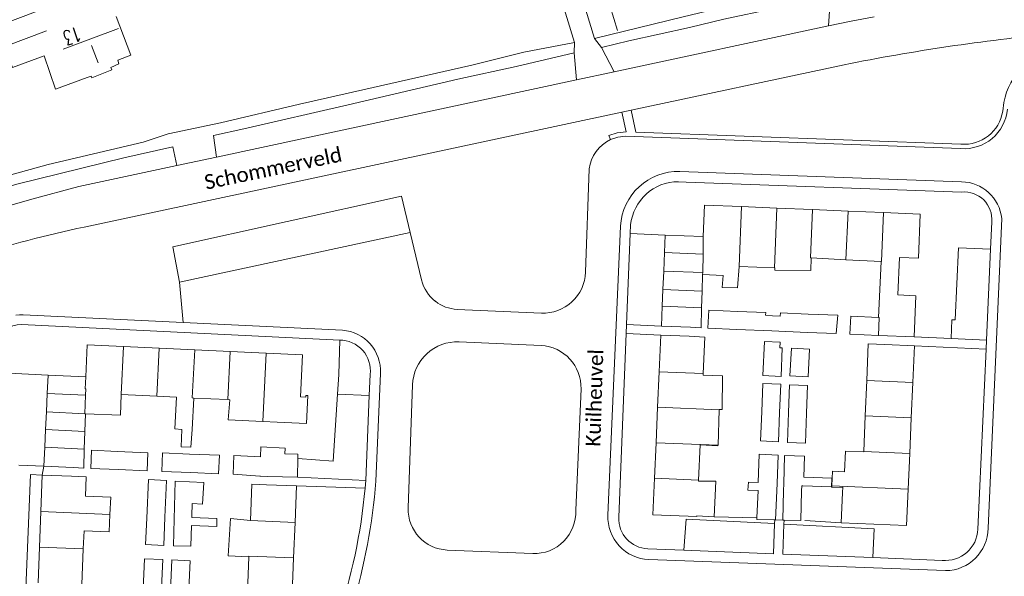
# Model space of a CAD drawing. Extents: x 177628 to 188968, y 384226 to 390673.
# Tile 87 of 256: x 182519 to 182685, y 386373 to 386467. Entities that reach past the tile are written whole.
import ezdxf

# ---------------------------------------------------------------- set-up
doc = ezdxf.new("R2010")
doc.units = 0
for name, color, linetype, lineweight in [('4502', 253, 'Continuous', 13), ('B-GB-BOUW-GD', 14, 'Continuous', 13), ('B-GB-NOKL-GD', 14, 'Continuous', 13), ('B01_F', 14, 'Continuous', 9), ('B01_T', 14, 'Continuous', 9), ('B02_D', 14, 'Continuous', 9), ('B02_F', 14, 'Continuous', 9), ('B02_T', 14, 'Continuous', 9), ('B07_D', 14, 'Continuous', 9), ('B11_F', 14, 'Continuous', 9), ('B11_S', 14, 'Continuous', 9), ('B14_F', 14, 'Continuous', 9), ('T01_F', 253, 'Continuous', 9), ('T04_F', 253, 'HAAG', 9), ('T04_T', 253, 'HAAG', 9), ('T22_D', 253, 'Continuous', 9), ('T22_T', 253, 'Continuous', 9), ('V00_F', 8, 'Continuous', 9), ('V00_T', 8, 'Continuous', 9), ('Z06', 7, 'Continuous', 9)]:
    doc.layers.add(name, color=color, linetype=linetype, lineweight=lineweight)
doc.styles.add('Legend', font='calibri.ttf')
doc.styles.add('ROMANS', font='ROMANS.shx', dxfattribs={"oblique": 45})
doc.linetypes.add('HAAG', pattern='A,4,-1,[5,TOPOCAD.SHX,S=0.35,R=0,X=-0.35,Y=-0.35],-1', length=6)

msp = doc.modelspace()

# ---------------------------------------------------------------- linework, layer by layer
at = {"layer": 'B-GB-BOUW-GD', "flags": 128}
msp.add_lwpolyline([(182525.096, 386470.246), (182514.729, 386466.338), (182517.35, 386459.345), (182522.663, 386461.307), (182524.639, 386455.687), (182529.993, 386457.667), (182530.684, 386457.884), (182530.789, 386457.616), (182534.143, 386458.935), (182533.997, 386459.343), (182535.37, 386459.94), (182535.176, 386460.569), (182537.353, 386461.407), (182534.879, 386467.97)], dxfattribs=at)
at = {"layer": 'B-GB-NOKL-GD', "flags": 128}
for points in [[(182523.111, 386465.539), (182516.212, 386462.944)], [(182535.313, 386465.962), (182525.925, 386462.463)], [(182530.722, 386463.086), (182531.816, 386460.156)]]:
    msp.add_lwpolyline(points, dxfattribs=at)
at = {"layer": 'B01_F', "linetype": 'Continuous'}
for points in [[(182632.257, 386415.34), (182634.023, 386415.266)], [(182662.364, 386412.538), (182665.193, 386412.413)], [(182553.905, 386399.631), (182559.728, 386399.375)], [(182559.728, 386399.375), (182562.168, 386399.268)], [(182636.505, 386389.253), (182636.258, 386383.236)], [(182636.258, 386383.236), (182633.328, 386383.397)]]:
    msp.add_lwpolyline(points, dxfattribs=at)
at = {"layer": 'B01_T', "linetype": 'Continuous'}
for points in [[(182634.413, 386430.686), (182634.637, 386436.033), (182640.862, 386435.772)], [(182640.862, 386435.772), (182646.886, 386435.519)], [(182646.886, 386435.519), (182652.911, 386435.265)], [(182652.911, 386435.265), (182658.935, 386435.012)], [(182658.935, 386435.012), (182664.959, 386434.759)], [(182664.959, 386434.759), (182671.184, 386434.498), (182670.869, 386427.015), (182667.662, 386427.15), (182667.396, 386420.808), (182670.451, 386420.647), (182670.159, 386413.696)], [(182634.413, 386430.686), (182627.954, 386430.957), (182627.83, 386427.995)], [(182627.83, 386427.995), (182627.698, 386424.868)], [(182627.698, 386424.868), (182627.567, 386421.743)], [(182627.567, 386421.743), (182627.448, 386418.924)], [(182627.448, 386418.924), (182627.307, 386415.548), (182632.257, 386415.34)], [(182626.919, 386407.801), (182627.185, 386414.01)], [(182627.185, 386414.01), (182632.007, 386413.804)], [(182632.007, 386413.804), (182634.649, 386413.684), (182634.378, 386407.482)], [(182670.159, 386413.696), (182664.086, 386413.964)], [(182529.737, 386406.953), (182529.984, 386412.348), (182536.159, 386412.064)], [(182536.159, 386412.064), (182542.175, 386411.788)], [(182670.209, 386412.192), (182665.193, 386412.413)], [(182669.934, 386405.982), (182670.209, 386412.192)], [(182542.175, 386411.788), (182548.2, 386411.512)], [(182548.2, 386411.512), (182554.243, 386411.234)], [(182554.243, 386411.234), (182560.296, 386410.956)], [(182560.296, 386410.956), (182566.466, 386410.673), (182566.139, 386403.561), (182567.048, 386403.519), (182567.061, 386403.799), (182567.381, 386403.784), (182567.163, 386399.039), (182562.168, 386399.268)], [(182523.344, 386407.247), (182523.201, 386404.137)], [(182529.737, 386406.953), (182523.344, 386407.247)], [(182626.662, 386401.795), (182626.919, 386407.801)], [(182634.378, 386407.482), (182634.368, 386407.247)], [(182669.668, 386399.973), (182669.934, 386405.982)], [(182523.201, 386404.137), (182523.058, 386401.026)], [(182522.92, 386398.014), (182523.058, 386401.026)], [(182626.405, 386395.788), (182626.662, 386401.795)], [(182669.403, 386393.964), (182669.668, 386399.973)], [(182522.782, 386395.012), (182522.92, 386398.014)], [(182626.149, 386389.782), (182626.405, 386395.788)], [(182633.851, 386395.421), (182633.591, 386389.463)], [(182522.634, 386391.783), (182522.782, 386395.012)], [(182669.134, 386387.903), (182669.403, 386393.964)], [(182522.124, 386384.155), (182522.367, 386390.311)], [(182522.367, 386390.311), (182527.344, 386390.115)], [(182527.599, 386391.555), (182522.634, 386391.783)], [(182527.344, 386390.115), (182529.824, 386390.011), (182529.687, 386386.744), (182533.962, 386386.572), (182533.846, 386383.631)], [(182557.654, 386382.628), (182557.906, 386388.771), (182560.383, 386388.666)], [(182565.481, 386388.456), (182560.383, 386388.666)], [(182633.328, 386383.397), (182633.322, 386383.257), (182625.883, 386383.575), (182626.149, 386389.782)], [(182633.591, 386389.463), (182633.583, 386389.275)], [(182565.227, 386382.283), (182565.481, 386388.456)], [(182657.791, 386382.236), (182668.862, 386381.746), (182669.134, 386387.903)], [(182658.017, 386387.336), (182657.791, 386382.236)], [(182521.885, 386378.1), (182522.124, 386384.155)], [(182533.846, 386383.631), (182533.731, 386380.697), (182529.453, 386380.868), (182529.32, 386377.779)], [(182564.978, 386376.257), (182565.227, 386382.283)], [(182521.647, 386372.065), (182521.885, 386378.1)], [(182529.32, 386377.779), (182529.063, 386371.773)], [(182557.399, 386376.427), (182557.157, 386370.545)], [(182564.73, 386370.225), (182564.978, 386376.257)]]:
    msp.add_lwpolyline(points, dxfattribs=at)
at = {"layer": 'B02_D', "linetype": 'Continuous'}
msp.add_lwpolyline([(182646.359, 386382.722), (182643.479, 386382.79)], dxfattribs=at)
at = {"layer": 'B02_F', "linetype": 'Continuous'}
for points in [[(182635.163, 386415.163), (182640.077, 386414.962)], [(182640.077, 386414.962), (182646.013, 386414.719)], [(182646.013, 386414.719), (182652.037, 386414.472)], [(182652.037, 386414.472), (182656.939, 386414.271)], [(182647.34, 386400.91), (182647.529, 386405.679)], [(182649.041, 386405.582), (182648.865, 386400.893)], [(182647.144, 386395.957), (182647.34, 386400.91)], [(182648.865, 386400.893), (182648.676, 386395.838)], [(182646.915, 386388.892), (182647.11, 386393.689)], [(182648.153, 386393.635), (182648.041, 386388.821)], [(182554.726, 386390.474), (182559.269, 386390.116)], [(182559.269, 386390.116), (182559.378, 386390.107)], [(182646.665, 386382.715), (182646.915, 386388.892)], [(182648.041, 386388.821), (182648.015, 386387.708)], [(182643.705, 386387.686), (182643.49, 386383.032)], [(182643.49, 386383.032), (182643.479, 386382.79)], [(182646.359, 386382.722), (182646.514, 386382.718)], [(182646.514, 386382.718), (182646.665, 386382.715)]]:
    msp.add_lwpolyline(points, dxfattribs=at)
at = {"layer": 'B02_T', "linetype": 'Continuous'}
for points in [[(182664.086, 386413.964), (182659.254, 386414.177)], [(182565.606, 386389.951), (182565.684, 386393.103)], [(182559.378, 386390.107), (182560.535, 386390.078)], [(182560.535, 386390.078), (182565.606, 386389.951)], [(182648.015, 386387.708), (182647.898, 386382.686)], [(182648.098, 386382.681), (182650.958, 386382.615), (182651.075, 386387.651)], [(182647.898, 386382.686), (182648.098, 386382.681)]]:
    msp.add_lwpolyline(points, dxfattribs=at)
at = {"layer": 'B07_D', "linetype": 'Continuous'}
for points in [[(182640.862, 386435.772), (182640.48, 386425.644)], [(182646.886, 386435.519), (182646.462, 386425.412)], [(182652.911, 386435.265), (182652.567, 386427.077), (182652.687, 386427.071)], [(182658.935, 386435.012), (182658.589, 386426.782)], [(182664.959, 386434.759), (182664.612, 386426.486), (182664.557, 386426.489)], [(182634.413, 386430.686), (182634.36, 386427.721)], [(182627.83, 386427.995), (182634.36, 386427.721)], [(182634.36, 386427.721), (182634.304, 386424.602)], [(182627.698, 386424.868), (182634.304, 386424.602)], [(182634.304, 386424.602), (182634.298, 386424.298)], [(182627.567, 386421.743), (182634.212, 386421.464)], [(182627.448, 386418.924), (182634.125, 386418.629)], [(182664.09, 386416.977), (182664.212, 386416.971), (182664.086, 386413.964)], [(182536.159, 386412.064), (182535.767, 386403.948)], [(182541.793, 386403.657), (182542.175, 386411.788)], [(182548.078, 386403.354), (182547.788, 386403.368), (182548.2, 386411.512)], [(182553.847, 386403.075), (182554.243, 386411.234)], [(182560.296, 386410.956), (182559.728, 386399.375)], [(182529.704, 386403.838), (182529.753, 386404.909), (182529.643, 386404.914), (182529.737, 386406.953)], [(182626.919, 386407.801), (182634.378, 386407.482)], [(182669.934, 386405.982), (182662.114, 386406.328)], [(182529.704, 386403.838), (182523.201, 386404.137)], [(182529.56, 386400.686), (182529.704, 386403.838)], [(182523.058, 386401.026), (182529.56, 386400.686)], [(182529.56, 386400.686), (182529.679, 386400.68)], [(182626.662, 386401.795), (182637.105, 386401.348)], [(182669.668, 386399.973), (182661.871, 386400.318)], [(182522.92, 386398.014), (182529.585, 386397.683)], [(182626.405, 386395.788), (182636.902, 386395.339)], [(182522.782, 386395.012), (182529.491, 386394.696)], [(182669.403, 386393.964), (182661.629, 386394.308)], [(182633.591, 386389.463), (182626.149, 386389.782)], [(182656.186, 386388.477), (182669.134, 386387.903)], [(182522.124, 386384.155), (182533.846, 386383.631)], [(182557.654, 386382.628), (182565.227, 386382.283)], [(182521.885, 386378.1), (182529.32, 386377.779)], [(182557.399, 386376.427), (182557.405, 386376.577), (182564.978, 386376.257)]]:
    msp.add_lwpolyline(points, dxfattribs=at)
at = {"layer": 'B11_F', "linetype": 'Continuous'}
for points in [[(182634.212, 386421.464), (182634.298, 386424.298)], [(182634.125, 386418.629), (182634.212, 386421.464)], [(182634.023, 386415.266), (182634.125, 386418.629)]]:
    msp.add_lwpolyline(points, dxfattribs=at)
at = {"layer": 'B11_S', "linetype": 'Continuous'}
for points in [[(182646.462, 386425.412), (182646.545, 386425.409), (182646.54, 386425.015), (182652.649, 386424.933), (182652.687, 386427.071)], [(182652.687, 386427.071), (182658.589, 386426.782)], [(182634.298, 386424.298), (182637.763, 386424.094), (182637.601, 386422.078), (182640.181, 386422.003), (182640.48, 386425.644)], [(182640.48, 386425.644), (182646.462, 386425.412)], [(182658.589, 386426.782), (182664.557, 386426.489)], [(182664.557, 386426.489), (182664.09, 386416.977)], [(182662.364, 386412.538), (182662.114, 386406.328)], [(182634.368, 386407.247), (182637.671, 386407.102), (182637.624, 386401.418), (182637.108, 386401.429), (182637.105, 386401.348)], [(182662.114, 386406.328), (182661.871, 386400.318)], [(182529.679, 386400.68), (182535.654, 386400.426), (182535.767, 386403.948)], [(182535.767, 386403.948), (182541.793, 386403.657)], [(182541.793, 386403.657), (182545.103, 386403.497), (182544.851, 386398.109), (182546.019, 386398.028), (182545.889, 386395.093), (182547.527, 386395.036), (182547.769, 386398.031), (182548.078, 386403.354)], [(182548.078, 386403.354), (182553.847, 386403.075)], [(182553.847, 386403.075), (182554.183, 386403.059), (182553.905, 386399.631)], [(182529.585, 386397.683), (182529.679, 386400.68)], [(182637.105, 386401.348), (182636.902, 386395.339)], [(182661.871, 386400.318), (182661.629, 386394.308)], [(182529.491, 386394.696), (182529.585, 386397.683)], [(182636.902, 386395.339), (182636.9, 386395.271), (182633.851, 386395.421)], [(182527.599, 386391.555), (182529.391, 386391.49), (182529.491, 386394.696)], [(182661.629, 386394.308), (182661.626, 386394.228), (182658.52, 386394.341), (182658.366, 386390.859), (182656.282, 386390.941), (182656.186, 386388.477)], [(182633.583, 386389.275), (182636.505, 386389.253)], [(182656.186, 386388.477), (182656.176, 386388.209), (182658.081, 386388.251), (182658.017, 386387.336)], [(182557.654, 386382.628), (182554.25, 386382.924), (182553.896, 386376.606), (182557.399, 386376.427)]]:
    msp.add_lwpolyline(points, dxfattribs=at)
at = {"layer": 'B14_F', "linetype": 'Continuous'}
for points in [[(182640.193, 386418.035), (182635.319, 386418.246), (182635.163, 386415.163)], [(182646.121, 386417.293), (182644.965, 386417.378), (182645.018, 386417.826), (182640.193, 386418.035)], [(182652.167, 386417.568), (182647.469, 386417.758), (182647.446, 386417.196), (182646.121, 386417.293)], [(182656.939, 386414.271), (182657.199, 386417.364), (182652.167, 386417.568)], [(182664.09, 386416.977), (182659.402, 386417.207), (182659.254, 386414.177)], [(182647.77, 386411.865), (182647.377, 386411.881), (182647.45, 386412.794), (182644.79, 386412.922), (182644.474, 386407.182), (182647.579, 386407.015), (182647.77, 386411.865)], [(182652.157, 386406.923), (182649.098, 386407.082), (182649.337, 386411.771), (182652.396, 386411.612), (182652.157, 386406.923)], [(182647.529, 386405.679), (182644.512, 386405.8), (182644.323, 386401.039)], [(182649.041, 386405.582), (182652.08, 386405.468), (182651.904, 386400.759)], [(182644.323, 386401.039), (182644.127, 386396.078), (182647.144, 386395.957)], [(182651.904, 386400.759), (182651.715, 386395.724), (182648.676, 386395.838)], [(182535.253, 386391.227), (182530.572, 386391.437), (182530.71, 386394.507), (182535.065, 386394.312)], [(182535.065, 386394.312), (182540.277, 386394.078)], [(182540.277, 386394.078), (182540.139, 386391.008), (182535.253, 386391.227)], [(182547.307, 386393.868), (182542.753, 386394.057), (182542.622, 386390.912), (182547.525, 386390.709)], [(182552.258, 386390.513), (182552.389, 386393.658), (182547.307, 386393.868)], [(182558.32, 386393.424), (182554.858, 386393.598), (182554.726, 386390.474)], [(182559.349, 386393.372), (182559.432, 386395.083), (182563.524, 386394.884), (182563.5, 386393.905), (182565.703, 386393.851), (182565.684, 386393.103)], [(182643.71, 386389.029), (182643.904, 386393.819), (182647.11, 386393.689)], [(182651.261, 386388.457), (182656.115, 386388.297), (182656.186, 386389.748), (182651.467, 386389.956), (182651.589, 386393.528), (182648.153, 386393.635)], [(182558.32, 386393.424), (182559.349, 386393.372)], [(182547.525, 386390.709), (182552.258, 386390.513)], [(182543.451, 386389.402), (182540.366, 386389.543), (182540.069, 386383.008)], [(182543.168, 386383.174), (182543.451, 386389.402)], [(182547.723, 386383.369), (182547.801, 386385.463), (182549.518, 386385.367), (182549.771, 386389.034), (182544.887, 386389.243), (182544.728, 386382.82)], [(182643.705, 386387.686), (182641.971, 386387.77), (182642.056, 386389.116), (182643.709, 386389.016), (182643.71, 386389.029)], [(182651.075, 386387.651), (182651.109, 386388.462), (182651.261, 386388.457)], [(182540.069, 386383.008), (182539.865, 386378.526), (182542.95, 386378.385), (182543.168, 386383.174)], [(182544.617, 386378.33), (182547.539, 386378.27), (182547.656, 386381.736), (182551.936, 386381.595), (182551.981, 386382.936), (182547.714, 386383.133), (182547.723, 386383.369)], [(182544.728, 386382.82), (182544.617, 386378.33)], [(182542.587, 386371.188), (182542.795, 386375.984), (182539.695, 386376.118), (182539.472, 386370.969)], [(182544.082, 386370.753), (182544.305, 386375.932)], [(182544.305, 386375.932), (182547.42, 386375.798), (182547.212, 386370.966)]]:
    msp.add_lwpolyline(points, dxfattribs=at)
at = {"layer": 'T01_F', "linetype": 'Continuous'}
for points in [[(182572.786, 386413.176), (182572.619, 386407.332), (182572.405, 386404.017)], [(182572.405, 386404.017), (182571.672, 386392.641), (182565.684, 386393.103)], [(182643.49, 386383.032), (182636.258, 386383.236)]]:
    msp.add_lwpolyline(points, dxfattribs=at)
at = {"layer": 'T04_F', "linetype": 'HAAG'}
for points in [[(182610.544, 386496.173), (182619.882, 386465.582)], [(182651.632, 386382.629), (182657.791, 386382.236)]]:
    msp.add_lwpolyline(points, dxfattribs=at)
at = {"layer": 'T04_T', "linetype": 'HAAG'}
for points in [[(182631.513, 386439.943), (182630.22, 386439.99)], [(182622.09, 386432.663), (182622.02, 386431.23)], [(182622.02, 386431.23), (182627.954, 386430.957)]]:
    msp.add_lwpolyline(points, dxfattribs=at)
msp.add_arc((182630.187, 386431.852), 8.138, 89.77082, 174.28143, dxfattribs=at)
at = {"layer": 'T22_D', "linetype": 'Continuous'}
for points in [[(182522.634, 386391.783), (182522.367, 386390.311)], [(182646.665, 386382.715), (182647.898, 386382.686)]]:
    msp.add_lwpolyline(points, dxfattribs=at)
at = {"layer": 'T22_T', "linetype": 'Continuous'}
for points in [[(182621.38, 386415.82), (182621.318, 386414.261)], [(182577.19, 386389.37), (182577.081, 386388.064)]]:
    msp.add_lwpolyline(points, dxfattribs=at)
at = {"layer": 'V00_F', "linetype": 'Continuous'}
for points in [[(182615.983, 386464.266), (182631.011, 386467.948), (182644.681, 386471.232), (182655.342, 386473.142), (182661.778, 386474.053), (182664.56, 386474.108), (182676.911, 386474.774), (182688.361, 386474.905), (182696.302, 386474.79)], [(182655.632, 386466.389), (182655.943, 386471.341), (182646.406, 386469.356), (182637.867, 386467.502), (182632.084, 386466.135), (182621.786, 386463.85), (182617.158, 386462.726)], [(182510.891, 386439.469), (182523.371, 386442.909), (182539.479, 386446.712), (182543.704, 386448.128), (182552.572, 386449.959), (182565.992, 386453.136), (182595.197, 386459.739), (182603.963, 386461.957), (182612.554, 386463.567)], [(182617.158, 386462.726), (182619.322, 386458.615)], [(182612.53, 386461.805), (182602.694, 386459.539), (182592.804, 386457.379), (182574.228, 386453.032), (182556.533, 386448.958), (182551.363, 386447.85), (182551.913, 386444.176)], [(182612.53, 386461.805), (182612.928, 386457.245)], [(182545.173, 386442.732), (182544.502, 386445.917), (182536.22, 386444.041), (182518.063, 386439.574), (182511.648, 386437.639), (182512.691, 386434.773)], [(182545.638, 386422.949), (182584.749, 386431.402)], [(182622.02, 386431.23), (182621.38, 386415.82)], [(182621.318, 386414.261), (182627.185, 386414.01)], [(182572.405, 386404.017), (182577.793, 386403.8)], [(182565.606, 386389.951), (182577.19, 386389.37)], [(182565.481, 386388.456), (182577.081, 386388.064)], [(182631.099, 386377.564), (182631.483, 386382.852), (182646.489, 386382.074)], [(182648.071, 386381.992), (182663.347, 386381.2), (182663.166, 386376.31)]]:
    msp.add_lwpolyline(points, dxfattribs=at)
at = {"layer": 'V00_T', "linetype": 'Continuous'}
for points in [[(182615.983, 386464.266), (182606.96, 386493.68), (182609.511, 386496.635), (182608.15, 386501.415), (182598.68, 386498.541), (182600.05, 386494.06), (182603.66, 386492.72), (182612.554, 386463.567)], [(182655.632, 386466.389), (182659.49, 386467.173), (182663.357, 386467.911)], [(182619.322, 386458.615), (182655.632, 386466.389)], [(182615.983, 386464.266), (182617.158, 386462.726)], [(182612.554, 386463.567), (182612.53, 386461.805)], [(182622.193, 386452.103), (182658.28, 386459.8)], [(182551.913, 386444.176), (182612.928, 386457.245)], [(182619.322, 386458.615), (182612.928, 386457.245)], [(182620.608, 386451.765), (182622.193, 386452.103)], [(182678.079, 386446.358), (182622.986, 386448.386), (182622.193, 386452.103)], [(182685.164, 386451.949), (182685.349, 386453.431)], [(182529.444, 386432.319), (182620.608, 386451.765)], [(182620.608, 386451.765), (182621.315, 386448.451)], [(182618.387, 386447.799), (182619.816, 386448.282), (182621.315, 386448.451)], [(182618.701, 386447.118), (182618.387, 386447.799)], [(182618.701, 386447.118), (182619.931, 386447.538), (182621.22, 386447.7)], [(182678.024, 386445.61), (182621.22, 386447.7)], [(182545.173, 386442.732), (182551.913, 386444.176)], [(182545.173, 386442.732), (182528.539, 386439.169), (182520.599, 386437.03), (182512.691, 386434.773)], [(182614.447, 386424.643), (182615.08, 386442.153)], [(182678.18, 386439.98), (182630.456, 386441.74)], [(182678.203, 386438.25), (182631.513, 386439.943)], [(182545.638, 386422.949), (182544.51, 386428.99), (182583.28, 386437.57), (182584.749, 386431.402)], [(182682.67, 386381.28), (182685, 386433.752)], [(182620.36, 386432.47), (182618.238, 386383.515)], [(182683.093, 386428.575), (182683.3, 386433.18)], [(182584.749, 386431.402), (182586.667, 386423.347)], [(182683.093, 386428.575), (182677.658, 386428.819), (182677.109, 386416.587), (182676.56, 386416.612), (182676.417, 386413.415)], [(182682.4, 386413.146), (182683.093, 386428.575)], [(182546.263, 386416.131), (182545.638, 386422.949)], [(182546.263, 386416.131), (182519.106, 386417.428), (182518.503, 386417.427), (182517.904, 386417.365)], [(182592.68, 386418.373), (182606.957, 386417.74)], [(182518.869, 386415.81), (182572.786, 386413.176)], [(182546.263, 386416.131), (182573.231, 386414.845)], [(182627.307, 386415.548), (182621.38, 386415.82)], [(182621.318, 386414.261), (182620.071, 386383.163)], [(182676.417, 386413.415), (182670.159, 386413.696)], [(182606.902, 386412.267), (182593.006, 386412.861)], [(182682.332, 386411.647), (182670.209, 386412.192)], [(182682.4, 386413.146), (182676.417, 386413.415)], [(182682.332, 386411.647), (182682.4, 386413.146)], [(182680.96, 386381.109), (182682.332, 386411.647)], [(182523.344, 386407.247), (182513.32, 386407.71)], [(182577.941, 386407.343), (182577.793, 386403.8)], [(182579.68, 386407.523), (182578.89, 386389.28)], [(182585.128, 386405.567), (182584.399, 386384.742)], [(182577.793, 386403.8), (182577.19, 386389.37)], [(182612.8, 386384.326), (182613.69, 386404.89)], [(182518.393, 386392), (182522.634, 386391.783)], [(182518.691, 386348.97), (182520.394, 386390.389), (182522.367, 386390.311)], [(182646.29, 386376.97), (182646.489, 386382.074)], [(182646.489, 386382.074), (182646.514, 386382.718)], [(182647.872, 386376.908), (182648.071, 386381.992)], [(182648.071, 386381.992), (182648.098, 386382.681)], [(182591.012, 386377.601), (182605.5, 386377.001)], [(182625.03, 386377.801), (182631.099, 386377.564)], [(182631.099, 386377.564), (182646.29, 386376.97)], [(182647.872, 386376.908), (182663.166, 386376.31)], [(182625.176, 386375.988), (182675.455, 386374.11)], [(182663.166, 386376.31), (182674.92, 386375.85)]]:
    msp.add_lwpolyline(points, dxfattribs=at)
for centre, radius, start, end in [((182726.085, 386124.078), 342.501, 95.43327, 101.41832), ((182695.918, 386451.492), 10.745, 94.6864, 169.60148), ((182678.613, 386452.966), 7.379, 265.41849, 354.58918), ((182678.613, 386452.966), 6.63, 265.38237, 351.17383), ((182621.351, 386441.382), 6.319, 114.80024, 172.99283), ((182630.206, 386431.879), 9.864, 88.54937, 176.56602), ((182678.056, 386432.996), 6.986, 6.2163, 88.97926), ((182678.62, 386433.572), 4.696, 355.20724, 95.09707), ((182578.492, 386205.7), 231.866, 102.21251, 107.05801), ((182607.276, 386424.909), 7.176, 267.45237, 357.87675), ((182592.972, 386424.847), 6.481, 193.38527, 232.14761), ((182592.966, 386424.833), 6.466, 232.10698, 267.4606), ((182518.814, 386411.332), 4.478, 89.29607, 165.41088), ((182572.753, 386407.923), 6.938, 356.69347, 86.05181), ((182572.776, 386407.972), 5.204, 353.05289, 89.88534), ((182592.691, 386405.299), 7.568, 87.6179, 177.97342), ((182606.502, 386405.088), 7.19, 358.42402, 86.81385), ((182485.336, 386395.997), 93.795, 342.66787, 355.89306), ((182481.993, 386396.677), 95.477, 341.13581, 354.82415), ((182591.3, 386384.5), 6.905, 177.99482, 267.6083), ((182605.741, 386384.061), 7.064, 268.04612, 2.14976), ((182625.452, 386383.203), 7.22, 177.52413, 267.81239), ((182625.232, 386382.962), 5.165, 177.76483, 267.76303), ((182675.421, 386381.372), 5.545, 264.81436, 357.27751), ((182675.449, 386381.331), 7.221, 270.04847, 359.59306)]:
    msp.add_arc(centre, radius, start, end, dxfattribs=at)

# ---------------------------------------------------------------- texts
at = {"layer": '4502', "style": 'ROMANS', "width": 0.68}
msp.add_text('13', height=2.5, rotation=198.55188, dxfattribs=at).set_placement((182528.44, 386466.326))
at = {"layer": 'Z06', "linetype": 'Continuous', "style": 'Legend'}
for s, rotation, p in [('Schommerveld', 11.77063, (182550.145, 386438.636)), ('Kuilheuvel', 88.16533, (182616.951, 386395.095))]:
    msp.add_text(s, height=2.5, rotation=rotation, dxfattribs=at).set_placement(p)

doc.saveas('drawing.dxf')
